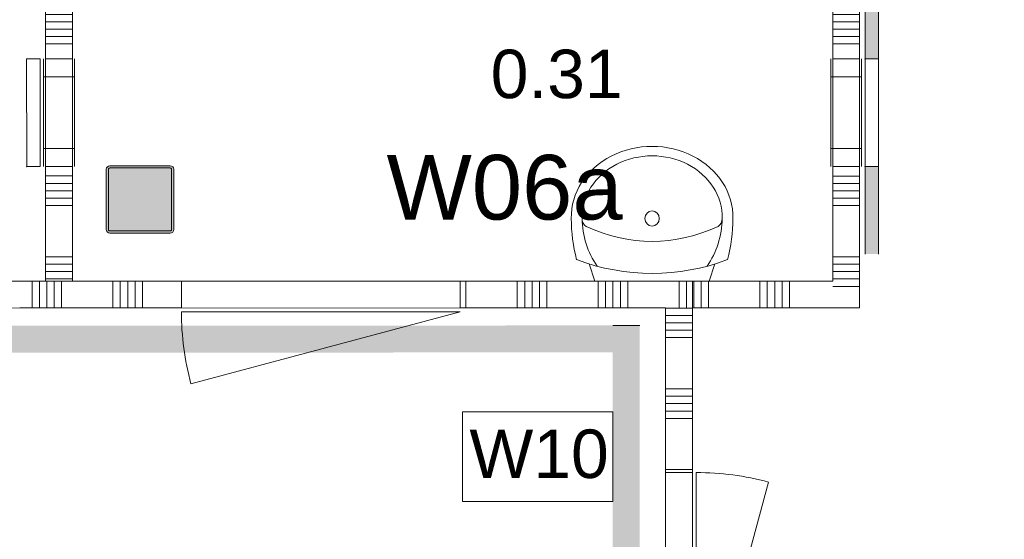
# Model space of a CAD drawing. Header units: millimetres. Extents: x -850 to 154668, y -80343 to 71019.
# Tile 137 of 147: x 16454 to 20107, y 61651 to 63581. Entities that reach past the tile are written whole.
import ezdxf
from ezdxf.enums import TextEntityAlignment as Align

# ---------------------------------------------------------------- set-up
doc = ezdxf.new("R2010")
doc.units = ezdxf.units.MM
doc.header["$MEASUREMENT"] = 0
for name, color, linetype in [('New_22 NC Binnenwanden', 7, 'Continuous'), ('New_22 NC Binnenwanden Deuren', 7, 'Continuous'), ('New_22 NC Binnenwanden Doorsnede-arcering', 7, 'Continuous'), ('New_22 NC Binnenwanden Ramen', 7, 'Continuous'), ('New_42 Binnenwandafw', 7, 'Continuous'), ('New_42 Binnenwandafw Doorsnede-arcering', 7, 'Continuous'), ('New_42 Binnenwandafw Ramen', 7, 'Continuous'), ('New_74 Sanitair', 7, 'Continuous'), ('New_Info Wandafwerking aanduiding', 7, 'Continuous'), ('New_Info Wandafwerking aanduiding Doorsnede-arcering', 7, 'Continuous'), ('New_Z Ruimtefuncties', 7, 'Continuous'), ('New_Z Ruimtefuncties Zone omranding', 7, 'Continuous'), ('New_Z Ruimtefuncties Zone tekst', 7, 'Continuous'), ('S-COLS-____-OTLN.RVT S', 7, 'Continuous'), ('S-COLS-____-OTLN.RVT S 2D arcering', 7, 'Continuous')]:
    doc.layers.add(name, color=color, linetype=linetype)
doc.styles.add('GENERATED_STYLE_1', font='arial.ttf')
doc.styles.add('GENERATED_STYLE_2', font='arial.ttf')

# ---------------------------------------------------------------- blocks, each defined once
blk = doc.blocks.new('*X1652')
at = {"layer": 'New_22 NC Binnenwanden Doorsnede-arcering', "color": 254, "linetype": 'Continuous', "lineweight": 0, "true_color": 0xe9ebeb}
for p, q in [((18954.9, 62610), (18954.9, 62510)), ((18982.3, 62610), (18982.3, 62510)), ((19009.7, 62610), (19009.7, 62510)), ((19200, 62610), (19200, 62510)), ((19227.4, 62610), (19227.4, 62510)), ((19254.9, 62610), (19254.9, 62510)), ((19282.3, 62610), (19282.3, 62510)), ((19309.7, 62610), (19309.7, 62510))]:
    blk.add_line(p, q, dxfattribs=at)
blk = doc.blocks.new('Wall_289_1', base_point=(18950, 62610))
at = {"layer": 'New_22 NC Binnenwanden', "color": 8, "linetype": 'Continuous', "lineweight": 0, "true_color": 0x778488, "flags": 128}
for points in [[(19470, 62610), (18950, 62610)], [(18950, 62510), (18950, 62610)], [(18950, 62510), (19470, 62510)]]:
    blk.add_lwpolyline(points, dxfattribs=at)
at = {"layer": 'New_22 NC Binnenwanden', "color": 8, "lineweight": 0, "true_color": 0x778488}
blk.add_blockref('*X1652', (0, 0), dxfattribs=at)
blk = doc.blocks.new('R rechthoekige opening 22_16')
at = {"layer": 'New_42 Binnenwandafw Ramen', "color": 255, "linetype": 'Continuous', "lineweight": 0}
for p, q in [((-200, -57), (200, -57)), ((-200, -107), (-200, -57)), ((200, -107), (200, -57)), ((-200, -107), (200, -107))]:
    blk.add_line(p, q, dxfattribs=at)
for p in [(-200, -107), (200, -107)]:
    blk.add_point(p, dxfattribs=at)
blk = doc.blocks.new('Wall_389_1', base_point=(19570, 62710))
at = {"layer": 'New_42 Binnenwandafw Doorsnede-arcering', "linetype": 'Continuous', "lineweight": 0, "true_color": 0x934451}
for points in [[(19590, 63435), (19640, 63435), (19640, 65010), (19590, 65010)], [(19590, 62710), (19640, 62710), (19640, 63035), (19590, 63035)]]:
    blk.add_hatch(color=15, dxfattribs=at).paths.add_polyline_path(points)
at = {"layer": 'New_42 Binnenwandafw', "color": 15, "linetype": 'Continuous', "lineweight": 0, "true_color": 0x934451}
for p, q in [((19590, 63435), (19640, 63435)), ((19590, 63035), (19640, 63035))]:
    blk.add_line(p, q, dxfattribs=at)
at = {"layer": 'New_42 Binnenwandafw', "color": 15, "linetype": 'Continuous', "lineweight": 0, "true_color": 0x934451, "flags": 128}
for points in [[(19590, 65010), (19590, 63435)], [(19640, 63435), (19640, 65010)], [(19590, 63035), (19590, 62710)], [(19640, 62710), (19640, 63035)]]:
    blk.add_lwpolyline(points, dxfattribs=at)
at = {"layer": 'New_42 Binnenwandafw', "color": 15, "linetype": 'Continuous', "lineweight": 0, "true_color": 0x934451}
for p in [(19590, 63435), (19590, 63035)]:
    blk.add_point(p, dxfattribs=at)
at = {"layer": 'New_42 Binnenwandafw Ramen', "color": 255, "linetype": 'Continuous', "lineweight": 0, "xscale": -1, "zscale": 1000, "rotation": 269.9999835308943}
blk.add_blockref('R rechthoekige opening 22_16', (19697, 63235), dxfattribs=at)
blk = doc.blocks.new('Wall_392_1', base_point=(16550, 63635))
at = {"layer": 'New_42 Binnenwandafw Doorsnede-arcering', "linetype": 'Continuous', "lineweight": 0, "true_color": 0x934451}
blk.add_hatch(color=15, dxfattribs=at).paths.add_polyline_path([(16530, 63635), (16529.9, 65210), (16479.9, 65210), (16480, 63635)])
at = {"layer": 'New_42 Binnenwandafw', "color": 15, "linetype": 'Continuous', "lineweight": 0, "true_color": 0x934451}
for p, q in [((16480, 63435), (16530, 63435)), ((16480, 63035), (16530, 63035))]:
    blk.add_line(p, q, dxfattribs=at)
at = {"layer": 'New_42 Binnenwandafw', "color": 15, "linetype": 'Continuous', "lineweight": 0, "true_color": 0x934451, "flags": 128}
for points in [[(16529.9, 65210), (16479.9, 65210)], [(16479.9, 65210), (16480, 63635)], [(16530, 63635), (16529.9, 65210)], [(16480, 63635), (16530, 63635)]]:
    blk.add_lwpolyline(points, dxfattribs=at)
at = {"layer": 'New_42 Binnenwandafw', "color": 15, "linetype": 'Continuous', "lineweight": 0, "true_color": 0x934451}
for p in [(16480, 63435), (16480, 63035)]:
    blk.add_point(p, dxfattribs=at)
at = {"layer": 'New_42 Binnenwandafw Ramen', "color": 255, "linetype": 'Continuous', "lineweight": 0, "xscale": -1, "zscale": 1000, "rotation": 270.0036207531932}
blk.add_blockref('R rechthoekige opening 22_16', (16587, 63235), dxfattribs=at)
blk = doc.blocks.new('Wasbak 2 22 KM')
at = {"layer": 'New_74 Sanitair', "color": 1, "linetype": 'Continuous', "lineweight": 0}
for p, q in [((-212.2, 0), (-233.1, -63.4)), ((212.2, 0), (-212.2, 0)), ((212.2, 0), (233.1, -63.4))]:
    blk.add_line(p, q, dxfattribs=at)
for centre, major_axis, ratio, start_param, end_param in [((0, -1041.4), (0, 1013), 0.882121, 5.964482, 6.601889), ((0, -238.1), (0, 294.7), 0.882121, 0.900825, 1.551564), ((0, -238.1), (0, 294.7), 0.882121, 4.731621, 5.38236), ((166.6, -232.4), (0, 528.9), 0.882121, 1.277244, 1.570796), ((-166.6, -232.4), (0, 528.9), 0.882121, 4.712389, 5.005942), ((0, -869.9), (0, 722.5), 0.882121, 5.889409, 6.676962), ((-230, -232.4), (0, 34), 0.882121, 0.507228, 1.570796), ((230, -232.4), (0, 34), 0.882121, 4.712389, 5.775958), ((0, -236.8), (300, 0), 0.877396, 3.124925, 6.299853), ((0, -236.8), (260, 0), 0.877396, 3.122361, 6.302417)]:
    blk.add_ellipse(centre, major_axis=major_axis, ratio=ratio, start_param=start_param, end_param=end_param, dxfattribs=at)
blk.add_ellipse((0, -232.4), major_axis=(0, 28.2), ratio=0.946667, dxfattribs=at)
blk = doc.blocks.new('Column 145[145]_1', base_point=(0.5, 3))
at = {"layer": 'S-COLS-____-OTLN.RVT S 2D arcering', "linetype": 'Continuous', "lineweight": 0, "true_color": 0x778488}
h = blk.add_hatch(color=8, dxfattribs=at)
h.paths.add_polyline_path([(16775.5, 62801), (16776.5, 62796), (16779.3, 62791.8), (16783.5, 62788.9), (16788.5, 62788), (17012.5, 62788), (17017.5, 62788.9), (17021.7, 62791.8), (17024.5, 62796), (17025.5, 62801), (17025.5, 63025), (17024.5, 63029.9), (17021.7, 63034.1), (17017.5, 63037), (17012.5, 63038), (16788.5, 63038), (16783.5, 63037), (16779.3, 63034.1), (16776.5, 63029.9), (16775.5, 63025)])
h.paths.add_polyline_path([(17012.5, 62796), (16788.5, 62796), (16786.6, 62796.3), (16785, 62797.4), (16783.9, 62799), (16783.5, 62801), (16783.5, 63025), (16783.9, 63026.9), (16785, 63028.5), (16786.6, 63029.6), (16788.5, 63030), (17012.5, 63030), (17014.4, 63029.6), (17016.1, 63028.5), (17017.1, 63026.9), (17017.5, 63025), (17017.5, 62801), (17017.1, 62799), (17016.1, 62797.4), (17014.4, 62796.3)], flags=0)
blk.add_hatch(color=8, dxfattribs=at).paths.add_polyline_path([(17012.5, 63030), (16788.5, 63030), (16786.6, 63029.6), (16785, 63028.5), (16783.9, 63026.9), (16783.5, 63025), (16783.5, 62801), (16783.9, 62799), (16785, 62797.4), (16786.6, 62796.3), (16788.5, 62796), (17012.5, 62796), (17014.4, 62796.3), (17016.1, 62797.4), (17017.1, 62799), (17017.5, 62801), (17017.5, 63025), (17017.1, 63026.9), (17016.1, 63028.5), (17014.4, 63029.6)])
at = {"layer": 'S-COLS-____-OTLN.RVT S', "color": 1, "linetype": 'Continuous', "lineweight": 0}
for p, q in [((16776.5, 63029.9), (16775.5, 63025)), ((16775.5, 63025), (16775.5, 62801)), ((16779.3, 63034.1), (16776.5, 63029.9)), ((16783.5, 63037), (16779.3, 63034.1)), ((16788.5, 63038), (16783.5, 63037)), ((16783.5, 63025), (16783.9, 63026.9)), ((16783.5, 62801), (16783.5, 63025)), ((16783.9, 63026.9), (16785, 63028.5)), ((16785, 63028.5), (16786.6, 63029.6)), ((16786.6, 63029.6), (16788.5, 63030)), ((17012.5, 63038), (16788.5, 63038)), ((16788.5, 63030), (17012.5, 63030)), ((17017.5, 63037), (17012.5, 63038)), ((17012.5, 63030), (17014.4, 63029.6)), ((17014.4, 63029.6), (17016.1, 63028.5)), ((17016.1, 63028.5), (17017.1, 63026.9)), ((17017.1, 63026.9), (17017.5, 63025)), ((17021.7, 63034.1), (17017.5, 63037)), ((17017.5, 63025), (17017.5, 62801)), ((17024.5, 63029.9), (17021.7, 63034.1)), ((17025.5, 63025), (17024.5, 63029.9)), ((17025.5, 62801), (17025.5, 63025)), ((16775.5, 62801), (16776.5, 62796)), ((16776.5, 62796), (16779.3, 62791.8)), ((16779.3, 62791.8), (16783.5, 62788.9)), ((16783.9, 62799), (16783.5, 62801)), ((16783.5, 62788.9), (16788.5, 62788)), ((16785, 62797.4), (16783.9, 62799)), ((16786.6, 62796.3), (16785, 62797.4)), ((16788.5, 62796), (16786.6, 62796.3)), ((17012.5, 62796), (16788.5, 62796)), ((16788.5, 62788), (17012.5, 62788)), ((17014.4, 62796.3), (17012.5, 62796)), ((17012.5, 62788), (17017.5, 62788.9)), ((17016.1, 62797.4), (17014.4, 62796.3)), ((17017.1, 62799), (17016.1, 62797.4)), ((17017.5, 62801), (17017.1, 62799)), ((17017.5, 62788.9), (17021.7, 62791.8)), ((17021.7, 62791.8), (17024.5, 62796)), ((17024.5, 62796), (17025.5, 62801))]:
    blk.add_line(p, q, dxfattribs=at)
blk = doc.blocks.new('*X2458')
at = {"layer": 'New_22 NC Binnenwanden Doorsnede-arcering', "color": 254, "linetype": 'Continuous', "lineweight": 0, "true_color": 0xe9ebeb}
for p, q in [((16500, 62610), (16500, 62510)), ((16527.4, 62610), (16527.4, 62510)), ((16554.9, 62610), (16554.9, 62510)), ((16582.3, 62610), (16582.3, 62510)), ((16609.7, 62610), (16609.7, 62510)), ((16800, 62610), (16800, 62510)), ((16827.4, 62610), (16827.4, 62510)), ((16854.9, 62610), (16854.9, 62510)), ((16882.3, 62610), (16882.3, 62510)), ((16909.7, 62610), (16909.7, 62510))]:
    blk.add_line(p, q, dxfattribs=at)
blk = doc.blocks.new('*X2459')
at = {"layer": 'New_22 NC Binnenwanden Doorsnede-arcering', "color": 254, "linetype": 'Continuous', "lineweight": 0, "true_color": 0xe9ebeb}
for p, q in [((18109.7, 62610), (18109.7, 62510)), ((18300, 62610), (18300, 62510)), ((18327.4, 62610), (18327.4, 62510)), ((18354.9, 62610), (18354.9, 62510)), ((18382.3, 62610), (18382.3, 62510)), ((18409.7, 62610), (18409.7, 62510)), ((18600, 62610), (18600, 62510)), ((18627.4, 62610), (18627.4, 62510)), ((18654.9, 62610), (18654.9, 62510)), ((18682.3, 62610), (18682.3, 62510)), ((18709.7, 62610), (18709.7, 62510)), ((18900, 62610), (18900, 62510)), ((18927.4, 62610), (18927.4, 62510))]:
    blk.add_line(p, q, dxfattribs=at)
blk = doc.blocks.new('D1 22_3')
at = {"layer": 'New_22 NC Binnenwanden Deuren', "color": 1, "linetype": 'Continuous', "lineweight": 0}
for q in [(-481.8, 267.6), (-517, 0)]:
    blk.add_line((517, 0), q, dxfattribs=at)
at = {"layer": 'New_22 NC Binnenwanden Deuren', "color": 7, "linetype": 'Continuous', "lineweight": 0}
for p, q in [((-517, -114), (-517, -14)), ((-517, -114), (-517, -14)), ((517, -114), (517, -14)), ((517, -114), (517, -14))]:
    blk.add_line(p, q, dxfattribs=at)
at = {"layer": 'New_22 NC Binnenwanden Deuren', "color": 1, "linetype": 'Continuous', "lineweight": 0}
blk.add_arc((517, 0), 1034, 165, 180, dxfattribs=at)
blk = doc.blocks.new('Wall_488_1', base_point=(10650, 62610))
at = {"layer": 'New_22 NC Binnenwanden', "color": 8, "linetype": 'Continuous', "lineweight": 0, "true_color": 0x778488}
for p, q in [((17054, 62610), (17054, 62510)), ((18088, 62610), (18088, 62510))]:
    blk.add_line(p, q, dxfattribs=at)
at = {"layer": 'New_22 NC Binnenwanden', "color": 8, "linetype": 'Continuous', "lineweight": 0, "true_color": 0x778488, "flags": 128}
for points in [[(17054, 62610), (16454.1, 62610)], [(18950, 62610), (18088, 62610)], [(18950, 62510), (18950, 62610)], [(16454.1, 62510), (17054, 62510)], [(18088, 62510), (18850, 62510)]]:
    blk.add_lwpolyline(points, dxfattribs=at)
at = {"layer": 'New_22 NC Binnenwanden', "color": 8, "lineweight": 0, "true_color": 0x778488}
for name in ['*X2458', '*X2459']:
    blk.add_blockref(name, (0, 0), dxfattribs=at)
at = {"layer": 'New_22 NC Binnenwanden Deuren', "color": 1, "linetype": 'Continuous', "lineweight": 0, "xscale": -1, "zscale": 1000, "rotation": 179.999999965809}
blk.add_blockref('D1 22_3', (17571, 62496), dxfattribs=at)
blk = doc.blocks.new('*X2485')
at = {"layer": 'New_22 NC Binnenwanden Doorsnede-arcering', "color": 254, "linetype": 'Continuous', "lineweight": 0, "true_color": 0xe9ebeb}
for p, q in [((18850, 62509.7), (18901.8, 62509.7)), ((18901.8, 62509.7), (18950, 62509.7)), ((18850, 62482.3), (18901.8, 62482.3)), ((18901.8, 62482.3), (18950, 62482.3)), ((18850, 62454.9), (18901.8, 62454.9)), ((18850, 62427.4), (18901.8, 62427.4)), ((18901.8, 62454.9), (18950, 62454.9)), ((18901.8, 62427.4), (18950, 62427.4)), ((18850, 62400), (18901.8, 62400)), ((18901.8, 62400), (18950, 62400)), ((18850, 62209.7), (18901.8, 62209.7)), ((18901.8, 62209.7), (18950, 62209.7)), ((18850, 62182.3), (18901.8, 62182.3)), ((18901.8, 62182.3), (18950, 62182.3)), ((18850, 62154.9), (18901.8, 62154.9)), ((18901.8, 62154.9), (18950, 62154.9)), ((18850, 62127.4), (18901.8, 62127.4)), ((18850, 62100), (18901.8, 62100)), ((18901.8, 62127.4), (18950, 62127.4)), ((18901.8, 62100), (18950, 62100)), ((18850, 61909.7), (18901.8, 61909.7)), ((18901.8, 61909.7), (18950, 61909.7))]:
    blk.add_line(p, q, dxfattribs=at)
blk = doc.blocks.new('Wall_493_1', base_point=(18950, 62610))
at = {"layer": 'New_22 NC Binnenwanden', "color": 8, "linetype": 'Continuous', "lineweight": 0, "true_color": 0x778488}
for p, q in [((18850, 61899), (18950, 61899)), ((18850, 60865), (18950, 60865))]:
    blk.add_line(p, q, dxfattribs=at)
at = {"layer": 'New_22 NC Binnenwanden', "color": 8, "linetype": 'Continuous', "lineweight": 0, "true_color": 0x778488, "flags": 128}
for points in [[(18850, 62510), (18850, 61899)], [(18950, 61899), (18950, 62510)], [(18850, 60865), (18850, 60815)], [(18950, 60815), (18950, 60865)], [(18950, 60815), (18850, 60815)]]:
    blk.add_lwpolyline(points, dxfattribs=at)
at = {"layer": 'New_22 NC Binnenwanden', "color": 8, "lineweight": 0, "true_color": 0x778488}
blk.add_blockref('*X2485', (0, 0), dxfattribs=at)
at = {"layer": 'New_22 NC Binnenwanden Deuren', "color": 1, "linetype": 'Continuous', "lineweight": 0, "zscale": 1000, "rotation": 270}
blk.add_blockref('D1 22_3', (18964, 61382), dxfattribs=at)
blk = doc.blocks.new('*X2538')
at = {"layer": 'New_22 NC Binnenwanden Doorsnede-arcering', "color": 254, "linetype": 'Continuous', "lineweight": 0, "true_color": 0xe9ebeb}
for p, q in [((16650, 65100.2), (16550, 65100.2)), ((16650, 65072.8), (16550, 65072.8)), ((16650, 65045.3), (16550, 65045.3)), ((16650, 65017.9), (16550, 65017.9)), ((16650, 64990.5), (16550, 64990.4)), ((16650, 64800.2), (16550, 64800.2)), ((16650, 64772.8), (16550, 64772.8)), ((16650, 64745.3), (16550, 64745.3)), ((16650, 64717.9), (16550, 64717.9)), ((16650, 64690.5), (16550, 64690.4)), ((16650, 64500.2), (16550, 64500.2)), ((16650, 64472.8), (16550, 64472.8)), ((16650, 64445.3), (16550, 64445.3)), ((16650, 64417.9), (16550, 64417.9)), ((16650, 64390.5), (16550, 64390.4)), ((16650, 64200.2), (16550, 64200.2)), ((16650, 64172.8), (16550, 64172.8)), ((16650, 64145.3), (16550, 64145.3)), ((16650, 64117.9), (16550, 64117.9)), ((16650, 64090.5), (16550, 64090.4)), ((16650, 63900.2), (16550, 63900.2)), ((16650, 63872.8), (16550, 63872.8)), ((16650, 63845.3), (16550, 63845.3)), ((16650, 63817.9), (16550, 63817.9)), ((16650, 63790.5), (16550, 63790.4)), ((16650, 63600.2), (16550, 63600.2)), ((16650, 63572.8), (16550, 63572.8)), ((16650, 63545.3), (16550, 63545.3)), ((16650, 63517.9), (16550, 63517.9)), ((16650, 63490.5), (16550, 63490.4))]:
    blk.add_line(p, q, dxfattribs=at)
blk = doc.blocks.new('*X2539')
at = {"layer": 'New_22 NC Binnenwanden Doorsnede-arcering', "color": 254, "linetype": 'Continuous', "lineweight": 0, "true_color": 0xe9ebeb}
for p, q in [((16650, 63000.2), (16550, 63000.2)), ((16650, 62972.8), (16550, 62972.8)), ((16650, 62945.3), (16550, 62945.3)), ((16650, 62917.9), (16550, 62917.9)), ((16650, 62890.5), (16550, 62890.4)), ((16650, 62700.2), (16550, 62700.2)), ((16650, 62672.8), (16550, 62672.8)), ((16650, 62645.3), (16550, 62645.3)), ((16650, 62617.9), (16550, 62617.9))]:
    blk.add_line(p, q, dxfattribs=at)
blk = doc.blocks.new('R1 22_12')
at = {"layer": 'New_22 NC Binnenwanden Ramen', "color": 1, "linetype": 'Continuous', "lineweight": 0}
for p, q in [((-200, 0), (-133, 0)), ((-133, 0), (-133, -114)), ((-133, 0), (133, 0)), ((133, -114), (133, 0)), ((133, 0), (200, 0)), ((-133, -114), (-200, -114)), ((133, -114), (-133, -114)), ((200, -114), (133, -114))]:
    blk.add_line(p, q, dxfattribs=at)
at = {"layer": 'New_22 NC Binnenwanden Ramen', "color": 9, "linetype": 'Continuous', "lineweight": 0}
for p, q in [((-200, -7), (200, -7)), ((-200, -107), (200, -107))]:
    blk.add_line(p, q, dxfattribs=at)
at = {"layer": 'New_22 NC Binnenwanden Ramen', "color": 7, "linetype": 'Continuous', "lineweight": 0}
for p, q in [((-200, -7), (-200, -107)), ((-200, -7), (-200, -107)), ((200, -7), (200, -107)), ((200, -7), (200, -107))]:
    blk.add_line(p, q, dxfattribs=at)
blk = doc.blocks.new('Wall_505_1', base_point=(16650, 62610))
at = {"layer": 'New_22 NC Binnenwanden', "color": 8, "linetype": 'Continuous', "lineweight": 0, "true_color": 0x778488}
for p, q in [((16550, 63435), (16650, 63435)), ((16550, 63035), (16650, 63035))]:
    blk.add_line(p, q, dxfattribs=at)
at = {"layer": 'New_22 NC Binnenwanden', "color": 8, "linetype": 'Continuous', "lineweight": 0, "true_color": 0x778488, "flags": 128}
for points in [[(16550, 65210), (16550, 63435)], [(16550, 65210), (16650, 65210)], [(16650, 63435), (16650, 65110)], [(16550, 63035), (16550, 62610)], [(16650, 62610), (16650, 63035)], [(16550, 62610), (16650, 62610)]]:
    blk.add_lwpolyline(points, dxfattribs=at)
at = {"layer": 'New_22 NC Binnenwanden', "color": 8, "lineweight": 0, "true_color": 0x778488}
for name in ['*X2538', '*X2539']:
    blk.add_blockref(name, (0, 0), dxfattribs=at)
at = {"layer": 'New_22 NC Binnenwanden Ramen', "color": 1, "linetype": 'Continuous', "lineweight": 0, "xscale": -1, "zscale": 1000, "rotation": 90.00063865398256}
blk.add_blockref('R1 22_12', (16543, 63235), dxfattribs=at)
blk = doc.blocks.new('*X2936')
at = {"layer": 'New_22 NC Binnenwanden Doorsnede-arcering', "color": 254, "linetype": 'Continuous', "lineweight": 0, "true_color": 0xe9ebeb}
for p, q in [((19570, 65100), (19470, 65100)), ((19570, 65072.6), (19470, 65072.6)), ((19570, 65045.1), (19470, 65045.1)), ((19570, 65017.7), (19470, 65017.7)), ((19570, 64990.3), (19470, 64990.3)), ((19570, 64800), (19470, 64800)), ((19570, 64772.6), (19470, 64772.6)), ((19570, 64745.1), (19470, 64745.1)), ((19570, 64717.7), (19470, 64717.7)), ((19570, 64690.3), (19470, 64690.3)), ((19570, 64500), (19470, 64500)), ((19570, 64472.6), (19470, 64472.6)), ((19570, 64445.1), (19470, 64445.1)), ((19570, 64417.7), (19470, 64417.7)), ((19570, 64390.3), (19470, 64390.3)), ((19570, 64200), (19470, 64200)), ((19570, 64172.6), (19470, 64172.6)), ((19570, 64145.1), (19470, 64145.1)), ((19570, 64117.7), (19470, 64117.7)), ((19570, 64090.3), (19470, 64090.3)), ((19570, 63900), (19470, 63900)), ((19570, 63872.6), (19470, 63872.6)), ((19570, 63845.1), (19470, 63845.1)), ((19570, 63817.7), (19470, 63817.7)), ((19570, 63790.3), (19470, 63790.3)), ((19570, 63600), (19470, 63600)), ((19570, 63572.6), (19470, 63572.6)), ((19570, 63545.1), (19470, 63545.1)), ((19570, 63517.7), (19470, 63517.7)), ((19570, 63490.3), (19470, 63490.3))]:
    blk.add_line(p, q, dxfattribs=at)
blk = doc.blocks.new('*X2937')
at = {"layer": 'New_22 NC Binnenwanden Doorsnede-arcering', "color": 254, "linetype": 'Continuous', "lineweight": 0, "true_color": 0xe9ebeb}
for p, q in [((19570, 63000), (19470, 63000)), ((19570, 62972.6), (19470, 62972.6)), ((19570, 62945.1), (19470, 62945.1)), ((19570, 62917.7), (19470, 62917.7)), ((19570, 62890.3), (19470, 62890.3)), ((19570, 62700), (19470, 62700)), ((19570, 62672.6), (19470, 62672.6)), ((19570, 62645.1), (19470, 62645.1)), ((19570, 62617.7), (19470, 62617.7))]:
    blk.add_line(p, q, dxfattribs=at)
blk = doc.blocks.new('*X2938')
at = {"layer": 'New_22 NC Binnenwanden Doorsnede-arcering', "color": 254, "linetype": 'Continuous', "lineweight": 0, "true_color": 0xe9ebeb}
blk.add_line((19570, 62590.3), (19489.7, 62590.3), dxfattribs=at)
blk = doc.blocks.new('*X2940')
at = {"layer": 'New_22 NC Binnenwanden Doorsnede-arcering', "color": 254, "linetype": 'Continuous', "lineweight": 0, "true_color": 0xe9ebeb}
blk.add_line((19489.7, 62590.3), (19470, 62590.3), dxfattribs=at)
blk = doc.blocks.new('Wall_611_1', base_point=(19570, 65110))
at = {"layer": 'New_22 NC Binnenwanden', "color": 8, "linetype": 'Continuous', "lineweight": 0, "true_color": 0x778488}
for p, q in [((19570, 63435), (19470, 63435)), ((19570, 63035), (19470, 63035))]:
    blk.add_line(p, q, dxfattribs=at)
at = {"layer": 'New_22 NC Binnenwanden', "color": 8, "linetype": 'Continuous', "lineweight": 0, "true_color": 0x778488, "flags": 128}
for points in [[(19470, 65110), (19470, 63435)], [(19570, 63435), (19570, 65110)], [(19470, 63035), (19470, 62610)], [(19570, 62510), (19570, 63035)], [(19570, 62510), (19470, 62510)]]:
    blk.add_lwpolyline(points, dxfattribs=at)
at = {"layer": 'New_22 NC Binnenwanden', "color": 8, "lineweight": 0, "true_color": 0x778488}
for name in ['*X2936', '*X2937', '*X2940', '*X2938']:
    blk.add_blockref(name, (0, 0), dxfattribs=at)
at = {"layer": 'New_22 NC Binnenwanden Ramen', "color": 1, "linetype": 'Continuous', "lineweight": 0, "xscale": -0.9999999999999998, "zscale": 1000, "rotation": 270.0000412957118}
blk.add_blockref('R1 22_12', (19577, 63235), dxfattribs=at)
blk = doc.blocks.new('Toiletten_0.31_13_1', base_point=(18231.5, 63321.7))
at = {"layer": 'New_Z Ruimtefuncties Zone tekst', "color": 2, "lineweight": 0}
for tag, height, style, p in [('DUMMY_938', 180, 'GENERATED_STYLE_1', (18690.7, 63887.4)), ('ROOM_NAME', 180, 'GENERATED_STYLE_1', (18690.7, 63846.3)), ('DUMMY_939', 180, 'GENERATED_STYLE_1', (18690.7, 63510.3)), ('ROOM_NUMBER', 180, 'GENERATED_STYLE_1', (18690.7, 63469.1)), ('stWallCovering', 240, 'GENERATED_STYLE_2', (18690.7, 63078.3))]:
    blk.add_attdef(tag, text='', height=height, dxfattribs=dict(at, style=style)).set_placement(p, align=Align.TOP_RIGHT)
at = {"layer": 'New_Z Ruimtefuncties Zone tekst', "color": 2, "lineweight": 0, "style": 'GENERATED_STYLE_2'}
blk.add_attdef('DUMMY_940', text='', height=240, dxfattribs=at).set_placement((17772.3, 63133.1), align=Align.TOP_LEFT)
blk = doc.blocks.new('Wall_744_1', base_point=(18754.1, 60877))
at = {"layer": 'New_Info Wandafwerking aanduiding Doorsnede-arcering', "linetype": 'Continuous', "lineweight": 0}
for points in [[(18754.1, 62445.2), (18654.1, 62345.2), (18754.1, 62345.2)], [(18654.1, 62445.2), (18654.1, 62345.2), (18754.1, 62445.2)], [(18754.1, 60977), (18754.1, 62345.2), (18654.1, 62345.2), (18654.1, 60977)]]:
    blk.add_hatch(color=1, dxfattribs=at).paths.add_polyline_path(points)
at = {"layer": 'New_Info Wandafwerking aanduiding', "color": 9, "linetype": 'Continuous', "lineweight": 0, "flags": 128}
blk.add_lwpolyline([(18754.1, 62445.2), (18654.1, 62445.2)], dxfattribs=at)
blk = doc.blocks.new('Wall_745_1', base_point=(18754.1, 62445.2))
at = {"layer": 'New_Info Wandafwerking aanduiding Doorsnede-arcering', "linetype": 'Continuous', "lineweight": 0}
blk.add_hatch(color=1, dxfattribs=at).paths.add_polyline_path([(18654.1, 62445.2), (10573.4, 62440.3), (10573.4, 62340.3), (18654.1, 62345.2)])

msp = doc.modelspace()

# ---------------------------------------------------------------- linework, layer by layer
at = {"layer": 'New_Info Wandafwerking aanduiding', "color": 9, "linetype": 'Continuous', "lineweight": 0, "flags": 128}
msp.add_lwpolyline([(18097.2, 62124.9), (18654.1, 62124.9), (18654.1, 61792), (18097.2, 61792)], close=True, dxfattribs=at)
at = {"layer": 'New_Z Ruimtefuncties Zone omranding', "color": 231, "linetype": 'Continuous', "lineweight": 0, "true_color": 0xf9acba, "flags": 128}
for points in [[(10750, 62610), (16550, 62610), (16550, 65210), (18850, 65210), (18850, 68010), (19450, 68010), (19450, 70460), (17025, 70460), (10750, 70460)], [(19550, 67910), (18949.9, 67910), (18950, 65210), (19570, 65210), (19570, 62510), (18950, 62510), (18950, 60815), (25325, 60815), (25600, 60815), (25600, 62785), (25325, 62785), (25325, 63035), (25600, 63035), (25600, 66485), (25323.9, 66485), (25323.9, 66735), (25600, 66735), (25600, 70185), (25325, 70185), (25325, 70460), (19550.1, 70460)]]:
    msp.add_lwpolyline(points, close=True, dxfattribs=at)
at = {"layer": 'New_Z Ruimtefuncties Zone omranding', "color": 41, "linetype": 'Continuous', "lineweight": 0, "true_color": 0xffeeaa, "flags": 128}
msp.add_lwpolyline([(16850.1, 46110), (16850, 48060), (16141.4, 48060), (16141.4, 52855), (16140, 52855), (16140, 60815), (16750.7, 60815), (17050.7, 60815), (18850, 60815), (18850, 62509.9), (10650, 62510), (10650, 67660), (8947.9, 67660), (8947.9, 64530), (8947.9, 61710), (8950, 61710), (8950, 49810), (8950, 46990), (8950, 41110)], dxfattribs=at)
at = {"layer": 'New_Z Ruimtefuncties Zone omranding', "color": 41, "linetype": 'Continuous', "lineweight": 0, "true_color": 0xffd5aa, "flags": 128}
msp.add_lwpolyline([(16650, 65110), (16650, 62610), (19470, 62610), (19470, 65110)], close=True, dxfattribs=at)

# ---------------------------------------------------------------- block references
at = {"layer": 'New_22 NC Binnenwanden', "color": 8, "lineweight": 0, "true_color": 0x778488}
for name, p in [('Wall_505_1', (16650, 62610)), ('Wall_611_1', (19570, 65110)), ('Wall_488_1', (10650, 62610)), ('Wall_289_1', (18950, 62610)), ('Wall_493_1', (18950, 62610))]:
    msp.add_blockref(name, p, dxfattribs=at)
at = {"layer": 'New_42 Binnenwandafw', "color": 15, "lineweight": 0, "true_color": 0x934451}
for name, p in [('Wall_392_1', (16550, 63635)), ('Wall_389_1', (19570, 62710))]:
    msp.add_blockref(name, p, dxfattribs=at)
at = {"layer": 'New_74 Sanitair', "color": 1, "linetype": 'Continuous', "lineweight": 0, "zscale": 1000, "rotation": 180.0012578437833}
msp.add_blockref('Wasbak 2 22 KM', (18800.1, 62610), dxfattribs=at)
at = {"layer": 'New_Info Wandafwerking aanduiding', "color": 1, "lineweight": 0}
for name, p in [('Wall_745_1', (18754.1, 62445.2)), ('Wall_744_1', (18754.1, 60877))]:
    msp.add_blockref(name, p, dxfattribs=at)
at = {"layer": 'New_Z Ruimtefuncties', "color": 2, "linetype": 'Continuous', "lineweight": 0}
msp.add_blockref('Toiletten_0.31_13_1', (18231.5, 63321.7), dxfattribs=at).add_auto_attribs({'ROOM_NAME': 'Toiletten', 'ROOM_NUMBER': '0.31', 'stWallCovering': 'W06a'})
at = {"layer": 'S-COLS-____-OTLN.RVT S', "color": 1, "linetype": 'Continuous', "lineweight": 0}
msp.add_blockref('Column 145[145]_1', (0.5, 3), dxfattribs=at)

# ---------------------------------------------------------------- texts
at = {"layer": 'New_Info Wandafwerking aanduiding', "color": 2, "linetype": 'Continuous', "lineweight": 0, "insert": (18122.2, 62058.7), "char_height": 180, "attachment_point": 1, "style": 'GENERATED_STYLE_1'}
msp.add_mtext('\\A1;{\\pql;\\fArial|b0|i0|c0|p38;W10}', dxfattribs=at)

doc.saveas('drawing.dxf')
